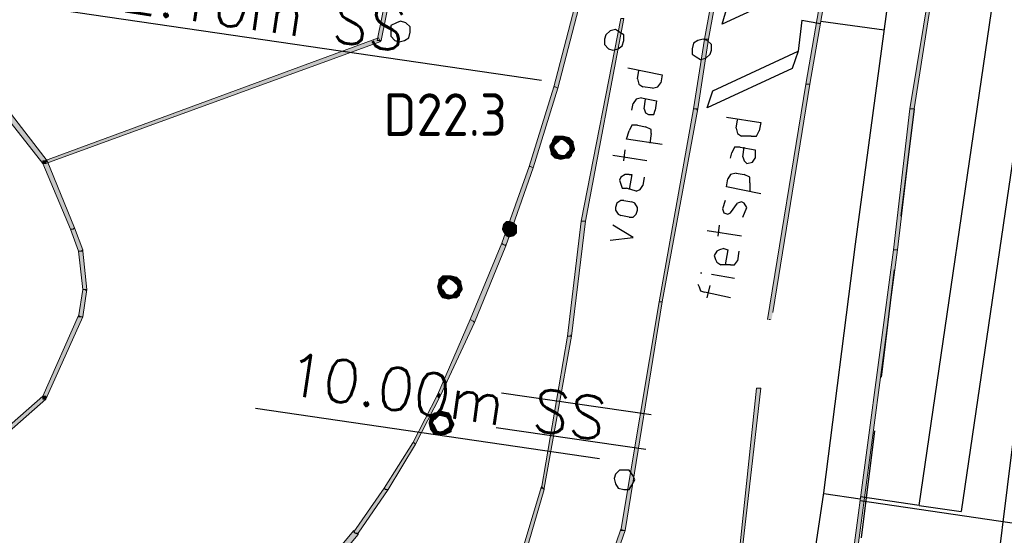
# Model space of a CAD drawing. Header units: millimetres. Extents: x -27 to 2301, y -256 to 766.
# Tile 38 of 97: x 211 to 234, y 107 to 120. Entities that reach past the tile are written whole.
import ezdxf
from ezdxf.enums import TextEntityAlignment as Align

# ---------------------------------------------------------------- set-up
doc = ezdxf.new("R2010")
doc.units = ezdxf.units.MM
doc.linetypes.add('DASHED', pattern=[19.05, 12.7, -6.35])
for name, color, linetype in [('SIV-ONDERGROND-ALG', 251, 'Continuous'), ('SIV-VRI-DETECTIE', 4, 'Continuous'), ('SIV-VRI-KABEL', 3, 'Continuous'), ('SIV-VRI-LUSUITSLIJPER', 7, 'Continuous'), ('SIV-VRI-MAATVOERING', 7, 'Continuous'), ('SIV-WEGMARKERING', 7, 'Continuous')]:
    doc.layers.add(name, color=color, linetype=linetype)
doc.styles.add('ISO', font='ISO.shx')
doc.styles.add('ROMANS', font='romans.shx', dxfattribs={"width": 0.7})

# ---------------------------------------------------------------- blocks, each defined once
blk = doc.blocks.new('20x1')
at = {"layer": 'SIV-VRI-DETECTIE'}
for p, q in [((0, 0.5), (20, 0.5)), ((0, 0.5), (0, -0.5)), ((20, 0.5), (20, -0.5)), ((20, -0.5), (0, -0.5))]:
    blk.add_line(p, q, dxfattribs=at)
blk = doc.blocks.new('162')
at = {"style": 'ROMANS'}
blk.add_attdef('ARM.NR', text='', height=500, dxfattribs=at).set_placement((0, 0), align=Align.MIDDLE)

msp = doc.modelspace()

# ---------------------------------------------------------------- hatches: boundary and pattern name
at = {"layer": 'SIV-ONDERGROND-ALG'}
h = msp.add_hatch(color=256, dxfattribs=at)
h.dxf.hatch_style = 2
h.paths.add_polyline_path([(219.192, 119.062), (219.224, 119.062), (221.283, 129.226), (221.186, 129.226), (219.128, 119.062)])
h = msp.add_hatch(color=256, dxfattribs=at)
h.dxf.hatch_style = 2
h.paths.add_polyline_path([(227.877, 124.756), (227.845, 124.756), (226.815, 119.094), (226.912, 119.094), (227.941, 124.756)])
h = msp.add_hatch(color=256, dxfattribs=at)
h.dxf.hatch_style = 2
h.paths.add_polyline_path([(232.476, 122.343), (232.444, 122.343), (231.64, 117.454), (231.737, 117.454), (232.509, 122.343)])
h = msp.add_hatch(color=256, dxfattribs=at)
h.dxf.hatch_style = 2
h.paths.add_polyline_path([(229.871, 121.764), (229.839, 121.764), (229.196, 118.033), (229.292, 118.033), (229.935, 121.764)])
h = msp.add_hatch(color=256, dxfattribs=at)
h.dxf.hatch_style = 2
h.paths.add_polyline_path([(223.309, 117.969), (223.374, 117.937), (223.856, 119.802), (223.824, 119.834), (223.76, 119.834), (223.277, 117.969)])
h = msp.add_hatch(color=256, dxfattribs=at)
h.dxf.hatch_style = 2
h.paths.add_polyline_path([(223.953, 114.816), (224.017, 114.816), (224.918, 119.577), (224.853, 119.577), (223.921, 114.816)])
h = msp.add_hatch(color=256, dxfattribs=at)
h.dxf.hatch_style = 2
h.paths.add_polyline_path([(211.344, 116.2), (211.344, 116.167), (219.192, 119.03), (219.192, 119.062), (219.16, 119.127), (211.312, 116.232)])
h = msp.add_hatch(color=256, dxfattribs=at)
h.dxf.hatch_style = 2
h.paths.add_polyline_path([(226.848, 119.094), (226.815, 119.094), (226.558, 117.454), (226.655, 117.454), (226.912, 119.094)])
h = msp.add_hatch(color=256, dxfattribs=at)
h.dxf.hatch_style = 2
h.paths.add_polyline_path([(219.192, 119.03), (219.224, 119.062), (219.192, 119.062)])
h = msp.add_hatch(color=256, dxfattribs=at)
h.dxf.hatch_style = 2
h.paths.add_polyline_path([(222.73, 116.103), (222.795, 116.071), (223.374, 117.937), (223.309, 117.969), (223.277, 117.969), (222.698, 116.103)])
h = msp.add_hatch(color=256, dxfattribs=at)
h.dxf.hatch_style = 2
h.paths.add_polyline_path([(229.228, 118.033), (229.196, 118.033), (228.295, 112.501), (228.391, 112.501), (229.292, 118.033)])
h = msp.add_hatch(color=256, dxfattribs=at)
h.dxf.hatch_style = 2
h.paths.add_polyline_path([(210.508, 117.261), (210.443, 117.229), (211.28, 116.167), (211.344, 116.2), (211.376, 116.232), (210.54, 117.325)])
h = msp.add_hatch(color=256, dxfattribs=at)
h.dxf.hatch_style = 2
h.paths.add_polyline_path([(226.59, 117.454), (226.558, 117.454), (225.754, 112.919), (225.818, 112.919), (226.655, 117.454)])
h = msp.add_hatch(color=256, dxfattribs=at)
h.dxf.hatch_style = 2
h.paths.add_polyline_path([(226.622, 117.454), (226.655, 117.454), (226.655, 117.422), (226.622, 117.422)])
h = msp.add_hatch(color=256, dxfattribs=at)
h.dxf.hatch_style = 2
h.paths.add_polyline_path([(231.672, 117.454), (231.64, 117.454), (231.254, 114.141), (231.351, 114.141), (231.737, 117.454)])
h = msp.add_hatch(color=256, dxfattribs=at)
h.dxf.hatch_style = 2
h.paths.add_polyline_path([(223.374, 116.746), (223.309, 116.811), (223.245, 116.714), (223.277, 116.682), (223.309, 116.618), (223.406, 116.714)])
h = msp.add_hatch(color=256, dxfattribs=at)
h.dxf.hatch_style = 2
h.paths.add_polyline_path([(223.374, 116.811), (223.309, 116.811), (223.374, 116.746)])
h = msp.add_hatch(color=256, dxfattribs=at)
h.dxf.hatch_style = 2
h.paths.add_polyline_path([(223.502, 116.779), (223.502, 116.811), (223.374, 116.811), (223.374, 116.714), (223.502, 116.746)])
h = msp.add_hatch(color=256, dxfattribs=at)
h.dxf.hatch_style = 2
h.paths.add_polyline_path([(223.599, 116.746), (223.631, 116.779), (223.502, 116.811), (223.502, 116.779), (223.47, 116.746), (223.567, 116.682)])
h = msp.add_hatch(color=256, dxfattribs=at)
h.dxf.hatch_style = 2
h.paths.add_polyline_path([(223.695, 116.65), (223.728, 116.682), (223.631, 116.779), (223.599, 116.746), (223.567, 116.682), (223.631, 116.618)])
h = msp.add_hatch(color=256, dxfattribs=at)
h.dxf.hatch_style = 2
h.paths.add_polyline_path([(223.277, 116.682), (223.245, 116.682), (223.181, 116.586), (223.245, 116.553), (223.277, 116.553), (223.309, 116.65)])
h = msp.add_hatch(color=256, dxfattribs=at)
h.dxf.hatch_style = 2
h.paths.add_polyline_path([(223.181, 116.586), (223.181, 116.553), (223.245, 116.553)])
h = msp.add_hatch(color=256, dxfattribs=at)
h.dxf.hatch_style = 2
h.paths.add_polyline_path([(223.245, 116.553), (223.181, 116.553), (223.213, 116.425), (223.309, 116.425), (223.277, 116.553)])
h = msp.add_hatch(color=256, dxfattribs=at)
h.dxf.hatch_style = 2
h.paths.add_polyline_path([(223.245, 116.714), (223.245, 116.682), (223.277, 116.682)])
h = msp.add_hatch(color=256, dxfattribs=at)
h.dxf.hatch_style = 2
h.paths.add_polyline_path([(223.695, 116.521), (223.76, 116.521), (223.728, 116.65), (223.631, 116.65), (223.663, 116.521)])
h = msp.add_hatch(color=256, dxfattribs=at)
h.dxf.hatch_style = 2
h.paths.add_polyline_path([(223.663, 116.425), (223.695, 116.393), (223.76, 116.489), (223.695, 116.521), (223.663, 116.553), (223.631, 116.425)])
h = msp.add_hatch(color=256, dxfattribs=at)
h.dxf.hatch_style = 2
h.paths.add_polyline_path([(223.728, 116.65), (223.728, 116.682), (223.695, 116.65)])
h = msp.add_hatch(color=256, dxfattribs=at)
h.dxf.hatch_style = 2
h.paths.add_polyline_path([(223.245, 116.425), (223.213, 116.393), (223.309, 116.296), (223.342, 116.36), (223.374, 116.393), (223.309, 116.489)])
h = msp.add_hatch(color=256, dxfattribs=at)
h.dxf.hatch_style = 2
h.paths.add_polyline_path([(223.213, 116.425), (223.213, 116.393), (223.245, 116.425)])
h = msp.add_hatch(color=256, dxfattribs=at)
h.dxf.hatch_style = 2
h.paths.add_polyline_path([(223.342, 116.36), (223.309, 116.296), (223.438, 116.264), (223.438, 116.296), (223.47, 116.36), (223.374, 116.393)])
h = msp.add_hatch(color=256, dxfattribs=at)
h.dxf.hatch_style = 2
h.paths.add_polyline_path([(223.438, 116.296), (223.438, 116.264), (223.567, 116.296), (223.567, 116.36), (223.438, 116.36)])
h = msp.add_hatch(color=256, dxfattribs=at)
h.dxf.hatch_style = 2
h.paths.add_polyline_path([(223.567, 116.328), (223.631, 116.296), (223.695, 116.36), (223.663, 116.425), (223.631, 116.457), (223.535, 116.36)])
h = msp.add_hatch(color=256, dxfattribs=at)
h.dxf.hatch_style = 2
h.paths.add_polyline_path([(223.567, 116.296), (223.631, 116.296), (223.567, 116.328)])
h = msp.add_hatch(color=256, dxfattribs=at)
h.dxf.hatch_style = 2
h.paths.add_polyline_path([(223.695, 116.36), (223.695, 116.393), (223.663, 116.425)])
h = msp.add_hatch(color=256, dxfattribs=at)
h.dxf.hatch_style = 2
h.paths.add_polyline_path([(223.76, 116.489), (223.76, 116.521), (223.695, 116.521)])
h = msp.add_hatch(color=256, dxfattribs=at)
h.dxf.hatch_style = 2
h.paths.add_polyline_path([(211.28, 116.167), (211.28, 116.232), (211.344, 116.232), (211.376, 116.232), (211.344, 116.2)])
h = msp.add_hatch(color=256, dxfattribs=at)
h.dxf.hatch_style = 2
h.paths.add_polyline_path([(211.344, 116.2), (211.28, 116.167), (211.923, 114.624), (211.987, 114.624), (212.019, 114.656), (211.376, 116.232)])
h = msp.add_hatch(color=256, dxfattribs=at)
h.dxf.hatch_style = 2
h.paths.add_polyline_path([(211.28, 116.167), (211.344, 116.167), (211.344, 116.2)])
h = msp.add_hatch(color=256, dxfattribs=at)
h.dxf.hatch_style = 2
h.paths.add_polyline_path([(222.087, 114.27), (222.151, 114.238), (222.795, 116.071), (222.73, 116.103), (222.698, 116.103), (222.055, 114.302)])
h = msp.add_hatch(color=256, dxfattribs=at)
h.dxf.hatch_style = 2
h.paths.add_polyline_path([(222.087, 114.752), (222.055, 114.624), (222.248, 114.624)])
h = msp.add_hatch(color=256, dxfattribs=at)
h.dxf.hatch_style = 2
h.paths.add_polyline_path([(222.151, 114.816), (222.087, 114.752), (222.248, 114.624)])
h = msp.add_hatch(color=256, dxfattribs=at)
h.dxf.hatch_style = 2
h.paths.add_polyline_path([(222.248, 114.816), (222.151, 114.816), (222.248, 114.624)])
h = msp.add_hatch(color=256, dxfattribs=at)
h.dxf.hatch_style = 2
h.paths.add_polyline_path([(222.344, 114.784), (222.248, 114.816), (222.248, 114.624)])
h = msp.add_hatch(color=256, dxfattribs=at)
h.dxf.hatch_style = 2
h.paths.add_polyline_path([(222.409, 114.72), (222.344, 114.784), (222.248, 114.624)])
h = msp.add_hatch(color=256, dxfattribs=at)
h.dxf.hatch_style = 2
h.paths.add_polyline_path([(222.409, 114.624), (222.409, 114.72), (222.248, 114.624)])
h = msp.add_hatch(color=256, dxfattribs=at)
h.dxf.hatch_style = 2
h.paths.add_polyline_path([(223.631, 112.115), (223.695, 112.115), (224.017, 114.816), (223.921, 114.816), (223.599, 112.115)])
h = msp.add_hatch(color=256, dxfattribs=at)
h.dxf.hatch_style = 2
h.paths.add_polyline_path([(211.987, 114.624), (211.923, 114.624), (212.116, 114.109), (212.18, 114.109), (212.212, 114.141), (212.019, 114.656)])
h = msp.add_hatch(color=256, dxfattribs=at)
h.dxf.hatch_style = 2
h.paths.add_polyline_path([(222.055, 114.624), (222.087, 114.559), (222.248, 114.624)])
h = msp.add_hatch(color=256, dxfattribs=at)
h.dxf.hatch_style = 2
h.paths.add_polyline_path([(222.087, 114.559), (222.151, 114.463), (222.248, 114.624)])
h = msp.add_hatch(color=256, dxfattribs=at)
h.dxf.hatch_style = 2
h.paths.add_polyline_path([(222.151, 114.463), (222.216, 114.431), (222.248, 114.624)])
h = msp.add_hatch(color=256, dxfattribs=at)
h.dxf.hatch_style = 2
h.paths.add_polyline_path([(222.216, 114.431), (222.344, 114.463), (222.248, 114.624)])
h = msp.add_hatch(color=256, dxfattribs=at)
h.dxf.hatch_style = 2
h.paths.add_polyline_path([(222.344, 114.463), (222.409, 114.527), (222.248, 114.624)])
h = msp.add_hatch(color=256, dxfattribs=at)
h.dxf.hatch_style = 2
h.paths.add_polyline_path([(222.409, 114.527), (222.409, 114.624), (222.248, 114.624)])
h = msp.add_hatch(color=256, dxfattribs=at)
h.dxf.hatch_style = 2
h.paths.add_polyline_path([(221.379, 112.468), (221.412, 112.436), (222.151, 114.238), (222.087, 114.27), (222.055, 114.302), (221.315, 112.501)])
h = msp.add_hatch(color=256, dxfattribs=at)
h.dxf.hatch_style = 2
h.paths.add_polyline_path([(222.119, 114.238), (222.119, 114.27), (222.151, 114.27), (222.151, 114.238)])
h = msp.add_hatch(color=256, dxfattribs=at)
h.dxf.hatch_style = 2
h.paths.add_polyline_path([(212.18, 114.109), (212.116, 114.109), (212.212, 113.208), (212.309, 113.208), (212.212, 114.109)])
h = msp.add_hatch(color=256, dxfattribs=at)
h.dxf.hatch_style = 2
h.paths.add_polyline_path([(212.212, 114.141), (212.212, 114.109), (212.18, 114.109)])
h = msp.add_hatch(color=256, dxfattribs=at)
h.dxf.hatch_style = 2
h.paths.add_polyline_path([(231.286, 114.141), (231.254, 114.141), (230.289, 106.904), (230.386, 106.904), (231.351, 114.141)])
h = msp.add_hatch(color=256, dxfattribs=at)
h.dxf.hatch_style = 2
h.paths.add_polyline_path([(220.608, 113.401), (220.575, 113.401), (220.543, 113.273), (220.64, 113.273), (220.672, 113.401)])
h = msp.add_hatch(color=256, dxfattribs=at)
h.dxf.hatch_style = 2
h.paths.add_polyline_path([(220.543, 113.273), (220.543, 113.305), (220.575, 113.273)])
h = msp.add_hatch(color=256, dxfattribs=at)
h.dxf.hatch_style = 2
h.paths.add_polyline_path([(220.736, 113.466), (220.672, 113.53), (220.575, 113.433), (220.608, 113.401), (220.672, 113.337), (220.768, 113.433)])
h = msp.add_hatch(color=256, dxfattribs=at)
h.dxf.hatch_style = 2
h.paths.add_polyline_path([(220.575, 113.433), (220.575, 113.401), (220.608, 113.401)])
h = msp.add_hatch(color=256, dxfattribs=at)
h.dxf.hatch_style = 2
h.paths.add_polyline_path([(220.736, 113.53), (220.672, 113.53), (220.736, 113.466)])
h = msp.add_hatch(color=256, dxfattribs=at)
h.dxf.hatch_style = 2
h.paths.add_polyline_path([(220.833, 113.498), (220.833, 113.53), (220.736, 113.53), (220.736, 113.433), (220.833, 113.466)])
h = msp.add_hatch(color=256, dxfattribs=at)
h.dxf.hatch_style = 2
h.paths.add_polyline_path([(220.961, 113.466), (220.993, 113.498), (220.865, 113.53), (220.833, 113.498), (220.801, 113.466), (220.929, 113.401)])
h = msp.add_hatch(color=256, dxfattribs=at)
h.dxf.hatch_style = 2
h.paths.add_polyline_path([(220.865, 113.53), (220.833, 113.53), (220.833, 113.498)])
h = msp.add_hatch(color=256, dxfattribs=at)
h.dxf.hatch_style = 2
h.paths.add_polyline_path([(221.058, 113.369), (221.09, 113.401), (220.993, 113.498), (220.961, 113.466), (220.929, 113.401), (220.993, 113.337)])
h = msp.add_hatch(color=256, dxfattribs=at)
h.dxf.hatch_style = 2
h.paths.add_polyline_path([(221.058, 113.24), (221.122, 113.24), (221.09, 113.369), (220.993, 113.369), (221.026, 113.24)])
h = msp.add_hatch(color=256, dxfattribs=at)
h.dxf.hatch_style = 2
h.paths.add_polyline_path([(221.09, 113.369), (221.09, 113.401), (221.058, 113.369)])
h = msp.add_hatch(color=256, dxfattribs=at)
h.dxf.hatch_style = 2
h.paths.add_polyline_path([(212.245, 113.208), (212.212, 113.208), (212.116, 112.565), (212.212, 112.565), (212.309, 113.208)])
h = msp.add_hatch(color=256, dxfattribs=at)
h.dxf.hatch_style = 2
h.paths.add_polyline_path([(212.277, 113.208), (212.309, 113.208), (212.309, 113.176), (212.277, 113.176)])
h = msp.add_hatch(color=256, dxfattribs=at)
h.dxf.hatch_style = 2
h.paths.add_polyline_path([(220.608, 113.273), (220.543, 113.273), (220.575, 113.144), (220.672, 113.144), (220.64, 113.273)])
h = msp.add_hatch(color=256, dxfattribs=at)
h.dxf.hatch_style = 2
h.paths.add_polyline_path([(220.608, 113.144), (220.575, 113.144), (220.64, 113.047), (220.672, 113.08), (220.736, 113.112), (220.672, 113.208)])
h = msp.add_hatch(color=256, dxfattribs=at)
h.dxf.hatch_style = 2
h.paths.add_polyline_path([(220.64, 113.047), (220.672, 113.015), (220.672, 113.08)])
h = msp.add_hatch(color=256, dxfattribs=at)
h.dxf.hatch_style = 2
h.paths.add_polyline_path([(220.672, 113.08), (220.672, 113.015), (220.801, 112.983), (220.801, 113.015), (220.833, 113.08), (220.704, 113.112)])
h = msp.add_hatch(color=256, dxfattribs=at)
h.dxf.hatch_style = 2
h.paths.add_polyline_path([(220.801, 113.015), (220.801, 112.983), (220.929, 113.015), (220.929, 113.08), (220.801, 113.08)])
h = msp.add_hatch(color=256, dxfattribs=at)
h.dxf.hatch_style = 2
h.paths.add_polyline_path([(220.929, 113.047), (220.993, 113.015), (221.058, 113.08), (221.026, 113.144), (220.993, 113.176), (220.897, 113.08)])
h = msp.add_hatch(color=256, dxfattribs=at)
h.dxf.hatch_style = 2
h.paths.add_polyline_path([(221.026, 113.144), (221.058, 113.112), (221.122, 113.208), (221.058, 113.24), (221.026, 113.273), (220.993, 113.144)])
h = msp.add_hatch(color=256, dxfattribs=at)
h.dxf.hatch_style = 2
h.paths.add_polyline_path([(221.058, 113.08), (221.058, 113.112), (221.026, 113.144)])
h = msp.add_hatch(color=256, dxfattribs=at)
h.dxf.hatch_style = 2
h.paths.add_polyline_path([(221.122, 113.208), (221.122, 113.24), (221.058, 113.24)])
h = msp.add_hatch(color=256, dxfattribs=at)
h.dxf.hatch_style = 2
h.paths.add_polyline_path([(220.929, 113.015), (220.993, 113.015), (220.929, 113.047)])
h = msp.add_hatch(color=256, dxfattribs=at)
h.dxf.hatch_style = 2
h.paths.add_polyline_path([(225.786, 112.919), (225.754, 112.919), (224.853, 107.547), (224.95, 107.547), (225.818, 112.919)])
h = msp.add_hatch(color=256, dxfattribs=at)
h.dxf.hatch_style = 2
h.paths.add_polyline_path([(212.18, 112.565), (212.116, 112.597), (211.28, 110.699), (211.312, 110.667), (211.344, 110.635), (212.212, 112.565)])
h = msp.add_hatch(color=256, dxfattribs=at)
h.dxf.hatch_style = 2
h.paths.add_polyline_path([(220.575, 110.699), (220.608, 110.699), (221.412, 112.436), (221.379, 112.468), (221.315, 112.501), (220.543, 110.732)])
h = msp.add_hatch(color=256, dxfattribs=at)
h.dxf.hatch_style = 2
h.paths.add_polyline_path([(223.663, 112.115), (223.663, 112.147), (223.695, 112.147), (223.695, 112.115)])
h = msp.add_hatch(color=256, dxfattribs=at)
h.dxf.hatch_style = 2
h.paths.add_polyline_path([(223.02, 108.544), (223.052, 108.544), (223.695, 112.115), (223.599, 112.115), (222.988, 108.544)])
h = msp.add_hatch(color=256, dxfattribs=at)
h.dxf.hatch_style = 2
h.paths.add_polyline_path([(220.543, 110.732), (220.575, 110.764), (220.608, 110.732), (220.608, 110.699), (220.575, 110.699)])
h = msp.add_hatch(color=256, dxfattribs=at)
h.dxf.hatch_style = 2
h.paths.add_polyline_path([(228.07, 110.892), (228.038, 110.892), (227.62, 106.936), (227.684, 106.936), (228.134, 110.892)])
h = msp.add_hatch(color=256, dxfattribs=at)
h.dxf.hatch_style = 2
h.paths.add_polyline_path([(193.589, 95.035), (193.621, 95.003), (211.344, 110.635), (211.312, 110.667), (211.28, 110.699), (193.524, 95.067)])
h = msp.add_hatch(color=256, dxfattribs=at)
h.dxf.hatch_style = 2
h.paths.add_polyline_path([(211.344, 110.635), (211.312, 110.635), (211.28, 110.635), (211.28, 110.699), (211.312, 110.667)])
h = msp.add_hatch(color=256, dxfattribs=at)
h.dxf.hatch_style = 2
h.paths.add_polyline_path([(211.28, 110.699), (211.344, 110.699), (211.344, 110.667), (211.344, 110.635), (211.312, 110.667)])
h = msp.add_hatch(color=256, dxfattribs=at)
h.dxf.hatch_style = 2
h.paths.add_polyline_path([(219.996, 109.606), (220.029, 109.574), (220.608, 110.699), (220.575, 110.699), (220.543, 110.732), (219.964, 109.606)])
h = msp.add_hatch(color=256, dxfattribs=at)
h.dxf.hatch_style = 2
h.paths.add_polyline_path([(220.608, 110.699), (220.575, 110.667), (220.543, 110.699), (220.543, 110.732), (220.575, 110.699)])
h = msp.add_hatch(color=256, dxfattribs=at)
h.dxf.hatch_style = 2
h.paths.add_polyline_path([(220.543, 110.281), (220.479, 110.313), (220.382, 110.249), (220.415, 110.185), (220.479, 110.153), (220.575, 110.249)])
h = msp.add_hatch(color=256, dxfattribs=at)
h.dxf.hatch_style = 2
h.paths.add_polyline_path([(220.543, 110.313), (220.479, 110.313), (220.543, 110.281)])
h = msp.add_hatch(color=256, dxfattribs=at)
h.dxf.hatch_style = 2
h.paths.add_polyline_path([(220.64, 110.313), (220.64, 110.346), (220.543, 110.313), (220.543, 110.249), (220.64, 110.249)])
h = msp.add_hatch(color=256, dxfattribs=at)
h.dxf.hatch_style = 2
h.paths.add_polyline_path([(220.768, 110.249), (220.801, 110.313), (220.672, 110.346), (220.64, 110.313), (220.608, 110.249), (220.736, 110.217)])
h = msp.add_hatch(color=256, dxfattribs=at)
h.dxf.hatch_style = 2
h.paths.add_polyline_path([(220.672, 110.346), (220.64, 110.346), (220.64, 110.313)])
h = msp.add_hatch(color=256, dxfattribs=at)
h.dxf.hatch_style = 2
h.paths.add_polyline_path([(220.833, 110.185), (220.865, 110.217), (220.801, 110.313), (220.768, 110.249), (220.736, 110.249), (220.801, 110.153)])
h = msp.add_hatch(color=256, dxfattribs=at)
h.dxf.hatch_style = 2
h.paths.add_polyline_path([(220.415, 110.185), (220.382, 110.217), (220.35, 110.088), (220.382, 110.056), (220.415, 110.056), (220.479, 110.185)])
h = msp.add_hatch(color=256, dxfattribs=at)
h.dxf.hatch_style = 2
h.paths.add_polyline_path([(220.35, 110.088), (220.35, 110.056), (220.382, 110.056)])
h = msp.add_hatch(color=256, dxfattribs=at)
h.dxf.hatch_style = 2
h.paths.add_polyline_path([(220.382, 110.056), (220.35, 110.056), (220.382, 109.927), (220.415, 109.96), (220.479, 109.992), (220.415, 110.088)])
h = msp.add_hatch(color=256, dxfattribs=at)
h.dxf.hatch_style = 2
h.paths.add_polyline_path([(220.382, 110.249), (220.382, 110.217), (220.415, 110.185)])
h = msp.add_hatch(color=256, dxfattribs=at)
h.dxf.hatch_style = 2
h.paths.add_polyline_path([(220.865, 110.056), (220.929, 110.056), (220.865, 110.185), (220.833, 110.185), (220.801, 110.153), (220.833, 110.024)])
h = msp.add_hatch(color=256, dxfattribs=at)
h.dxf.hatch_style = 2
h.paths.add_polyline_path([(220.865, 110.185), (220.865, 110.217), (220.833, 110.185)])
h = msp.add_hatch(color=256, dxfattribs=at)
h.dxf.hatch_style = 2
h.paths.add_polyline_path([(220.415, 109.96), (220.382, 109.927), (220.447, 109.831), (220.479, 109.863), (220.543, 109.863), (220.479, 109.992)])
h = msp.add_hatch(color=256, dxfattribs=at)
h.dxf.hatch_style = 2
h.paths.add_polyline_path([(220.447, 109.831), (220.479, 109.799), (220.479, 109.863)])
h = msp.add_hatch(color=256, dxfattribs=at)
h.dxf.hatch_style = 2
h.paths.add_polyline_path([(220.479, 109.863), (220.479, 109.799), (220.608, 109.799), (220.608, 109.863), (220.479, 109.895)])
h = msp.add_hatch(color=256, dxfattribs=at)
h.dxf.hatch_style = 2
h.paths.add_polyline_path([(220.608, 109.831), (220.608, 109.799), (220.736, 109.799), (220.736, 109.895), (220.608, 109.863)])
h = msp.add_hatch(color=256, dxfattribs=at)
h.dxf.hatch_style = 2
h.paths.add_polyline_path([(220.736, 109.863), (220.736, 109.799), (220.865, 109.863), (220.833, 109.927), (220.801, 109.96), (220.704, 109.895)])
h = msp.add_hatch(color=256, dxfattribs=at)
h.dxf.hatch_style = 2
h.paths.add_polyline_path([(220.833, 109.927), (220.865, 109.895), (220.929, 110.024), (220.865, 110.056), (220.833, 110.056), (220.801, 109.927)])
h = msp.add_hatch(color=256, dxfattribs=at)
h.dxf.hatch_style = 2
h.paths.add_polyline_path([(220.865, 109.863), (220.865, 109.895), (220.833, 109.927)])
h = msp.add_hatch(color=256, dxfattribs=at)
h.dxf.hatch_style = 2
h.paths.add_polyline_path([(220.929, 110.024), (220.929, 110.056), (220.865, 110.056)])
h = msp.add_hatch(color=256, dxfattribs=at)
h.dxf.hatch_style = 2
h.paths.add_polyline_path([(219.321, 108.512), (219.385, 108.512), (220.029, 109.574), (219.996, 109.606), (219.964, 109.606), (219.289, 108.544)])
h = msp.add_hatch(color=256, dxfattribs=at)
h.dxf.hatch_style = 2
h.paths.add_polyline_path([(220.608, 109.799), (220.64, 109.799), (220.608, 109.767)])
h = msp.add_hatch(color=256, dxfattribs=at)
h.dxf.hatch_style = 2
h.paths.add_polyline_path([(218.613, 107.483), (218.678, 107.483), (219.385, 108.512), (219.321, 108.512), (219.289, 108.544), (218.581, 107.515)])
h = msp.add_hatch(color=256, dxfattribs=at)
h.dxf.hatch_style = 2
h.paths.add_polyline_path([(219.353, 108.512), (219.385, 108.512), (219.385, 108.48), (219.353, 108.48)])
h = msp.add_hatch(color=256, dxfattribs=at)
h.dxf.hatch_style = 2
h.paths.add_polyline_path([(222.409, 106.518), (222.473, 106.518), (223.052, 108.512), (223.02, 108.544), (222.988, 108.576), (222.377, 106.55)])
h = msp.add_hatch(color=256, dxfattribs=at)
h.dxf.hatch_style = 2
h.paths.add_polyline_path([(223.052, 108.512), (223.052, 108.544), (223.02, 108.544)])
h = msp.add_hatch(color=256, dxfattribs=at)
h.dxf.hatch_style = 2
h.paths.add_polyline_path([(217.841, 106.518), (217.873, 106.486), (218.678, 107.451), (218.613, 107.483), (218.581, 107.547), (217.777, 106.582)])
h = msp.add_hatch(color=256, dxfattribs=at)
h.dxf.hatch_style = 2
h.paths.add_polyline_path([(224.918, 107.547), (224.853, 107.579), (224.274, 105.875), (224.306, 105.842), (224.339, 105.81), (224.95, 107.547)])
h = msp.add_hatch(color=256, dxfattribs=at)
h.dxf.hatch_style = 2
h.paths.add_polyline_path([(218.678, 107.451), (218.678, 107.483), (218.613, 107.483)])

# ---------------------------------------------------------------- linework, layer by layer
for p, q in [((225.559, 110.265), (222.044, 110.775)), ((225.44, 109.446), (221.924, 109.956))]:
    msp.add_line(p, q, dxfattribs=at)
at = {"layer": 'SIV-ONDERGROND-ALG', "lineweight": 5}
for points in [[(219.192, 119.062), (219.224, 119.062), (221.283, 129.226), (221.186, 129.226), (219.128, 119.062), (219.192, 119.062)], [(227.877, 124.756), (227.845, 124.756), (226.815, 119.094), (226.912, 119.094), (227.941, 124.756), (227.877, 124.756)], [(232.476, 122.343), (232.444, 122.343), (231.64, 117.454), (231.737, 117.454), (232.509, 122.343), (232.476, 122.343)], [(229.871, 121.764), (229.839, 121.764), (229.196, 118.033), (229.292, 118.033), (229.935, 121.764), (229.871, 121.764)], [(223.309, 117.969), (223.374, 117.937), (223.856, 119.802), (223.824, 119.834), (223.76, 119.834), (223.277, 117.969), (223.309, 117.969)], [(223.953, 114.816), (224.017, 114.816), (224.918, 119.577), (224.853, 119.577), (223.921, 114.816), (223.953, 114.816)], [(211.344, 116.2), (211.344, 116.167), (219.192, 119.03), (219.192, 119.062), (219.16, 119.127), (211.312, 116.232), (211.344, 116.2)], [(226.848, 119.094), (226.815, 119.094), (226.558, 117.454), (226.655, 117.454), (226.912, 119.094), (226.848, 119.094)], [(219.192, 119.03), (219.224, 119.062)], [(222.73, 116.103), (222.795, 116.071), (223.374, 117.937), (223.309, 117.969), (223.277, 117.969), (222.698, 116.103), (222.73, 116.103)], [(229.228, 118.033), (229.196, 118.033), (228.295, 112.501)], [(228.419, 112.669), (229.292, 118.033), (229.228, 118.033)], [(210.508, 117.261), (210.443, 117.229), (211.28, 116.167), (211.344, 116.2), (211.376, 116.232), (210.54, 117.325), (210.508, 117.261)], [(226.59, 117.454), (226.558, 117.454), (225.754, 112.919), (225.818, 112.919), (226.655, 117.454), (226.59, 117.454)], [(231.672, 117.454), (231.64, 117.454), (231.254, 114.141), (231.351, 114.141), (231.737, 117.454), (231.672, 117.454)], [(223.374, 116.746), (223.309, 116.811), (223.245, 116.714), (223.277, 116.682), (223.309, 116.618), (223.406, 116.714), (223.374, 116.746)], [(223.374, 116.811), (223.309, 116.811)], [(223.502, 116.779), (223.502, 116.811), (223.374, 116.811), (223.374, 116.714), (223.502, 116.746), (223.502, 116.779)], [(223.599, 116.746), (223.631, 116.779), (223.502, 116.811), (223.502, 116.779), (223.47, 116.746), (223.567, 116.682), (223.599, 116.746)], [(223.502, 116.811), (223.502, 116.811)], [(223.695, 116.65), (223.728, 116.682), (223.631, 116.779), (223.599, 116.746), (223.567, 116.682), (223.631, 116.618), (223.695, 116.65)], [(223.631, 116.779), (223.631, 116.779)], [(223.277, 116.682), (223.245, 116.682), (223.181, 116.586), (223.245, 116.553), (223.277, 116.553), (223.309, 116.65), (223.277, 116.682)], [(223.181, 116.586), (223.181, 116.553)], [(223.245, 116.553), (223.181, 116.553), (223.213, 116.425), (223.309, 116.425), (223.277, 116.553), (223.245, 116.553)], [(223.245, 116.714), (223.245, 116.682)], [(223.695, 116.521), (223.76, 116.521), (223.728, 116.65), (223.631, 116.65), (223.663, 116.521), (223.695, 116.521)], [(223.663, 116.425), (223.695, 116.393), (223.76, 116.489), (223.695, 116.521), (223.663, 116.553), (223.631, 116.425), (223.663, 116.425)], [(223.728, 116.65), (223.728, 116.682)], [(223.245, 116.425), (223.213, 116.393), (223.309, 116.296), (223.342, 116.36), (223.374, 116.393), (223.309, 116.489), (223.245, 116.425)], [(223.213, 116.425), (223.213, 116.393)], [(223.342, 116.36), (223.309, 116.296), (223.438, 116.264), (223.438, 116.296), (223.47, 116.36), (223.374, 116.393), (223.342, 116.36)], [(223.438, 116.296), (223.438, 116.264), (223.567, 116.296), (223.567, 116.36), (223.438, 116.36), (223.438, 116.296)], [(223.567, 116.328), (223.631, 116.296), (223.695, 116.36), (223.663, 116.425), (223.631, 116.457), (223.535, 116.36), (223.567, 116.328)], [(223.695, 116.36), (223.695, 116.393)], [(223.76, 116.489), (223.76, 116.521)], [(211.28, 116.167), (211.28, 116.232), (211.344, 116.232), (211.376, 116.232)], [(211.344, 116.2), (211.28, 116.167), (211.923, 114.624), (211.987, 114.624), (212.019, 114.656), (211.376, 116.232), (211.344, 116.2)], [(211.28, 116.167), (211.344, 116.167)], [(222.087, 114.27), (222.151, 114.238), (222.795, 116.071), (222.73, 116.103), (222.698, 116.103), (222.055, 114.302), (222.087, 114.27)], [(223.309, 116.296), (223.309, 116.296)], [(223.438, 116.264), (223.438, 116.264)], [(223.567, 116.296), (223.631, 116.296)], [(223.631, 112.115), (223.695, 112.115), (224.017, 114.816), (223.921, 114.816), (223.599, 112.115), (223.631, 112.115)], [(211.987, 114.624), (211.923, 114.624), (212.116, 114.109), (212.18, 114.109), (212.212, 114.141), (212.019, 114.656), (211.987, 114.624)], [(221.379, 112.468), (221.412, 112.436), (222.151, 114.238), (222.087, 114.27), (222.055, 114.302), (221.315, 112.501), (221.379, 112.468)], [(212.18, 114.109), (212.116, 114.109), (212.212, 113.208), (212.309, 113.208), (212.212, 114.109), (212.18, 114.109)], [(212.212, 114.141), (212.212, 114.109)], [(231.286, 114.141), (231.254, 114.141), (230.289, 106.904), (230.386, 106.904), (231.351, 114.141), (231.286, 114.141)], [(220.608, 113.401), (220.575, 113.401), (220.543, 113.273), (220.64, 113.273), (220.672, 113.401), (220.608, 113.401)], [(220.736, 113.466), (220.672, 113.53), (220.575, 113.433), (220.608, 113.401), (220.672, 113.337), (220.768, 113.433), (220.736, 113.466)], [(220.575, 113.433), (220.575, 113.401)], [(220.736, 113.53), (220.672, 113.53)], [(220.833, 113.498), (220.833, 113.53), (220.736, 113.53), (220.736, 113.433), (220.833, 113.466), (220.833, 113.498)], [(220.961, 113.466), (220.993, 113.498), (220.865, 113.53), (220.833, 113.498), (220.801, 113.466), (220.929, 113.401), (220.961, 113.466)], [(220.865, 113.53), (220.833, 113.53)], [(221.058, 113.369), (221.09, 113.401), (220.993, 113.498), (220.961, 113.466), (220.929, 113.401), (220.993, 113.337), (221.058, 113.369)], [(220.993, 113.498), (220.993, 113.498)], [(221.058, 113.24), (221.122, 113.24), (221.09, 113.369), (220.993, 113.369), (221.026, 113.24), (221.058, 113.24)], [(221.09, 113.369), (221.09, 113.401)], [(212.245, 113.208), (212.212, 113.208), (212.116, 112.565), (212.212, 112.565), (212.309, 113.208), (212.245, 113.208)], [(220.608, 113.273), (220.543, 113.273), (220.575, 113.144), (220.672, 113.144), (220.64, 113.273), (220.608, 113.273)], [(220.608, 113.144), (220.575, 113.144), (220.64, 113.047), (220.672, 113.08), (220.736, 113.112), (220.672, 113.208), (220.608, 113.144)], [(220.575, 113.144), (220.575, 113.144)], [(220.672, 113.08), (220.672, 113.015), (220.801, 112.983), (220.801, 113.015), (220.833, 113.08), (220.704, 113.112), (220.672, 113.08)], [(220.801, 113.015), (220.801, 112.983), (220.929, 113.015), (220.929, 113.08), (220.801, 113.08), (220.801, 113.015)], [(220.929, 113.047), (220.993, 113.015), (221.058, 113.08), (221.026, 113.144), (220.993, 113.176), (220.897, 113.08), (220.929, 113.047)], [(221.026, 113.144), (221.058, 113.112), (221.122, 113.208), (221.058, 113.24), (221.026, 113.273), (220.993, 113.144), (221.026, 113.144)], [(221.058, 113.08), (221.058, 113.112)], [(221.122, 113.208), (221.122, 113.24)], [(220.64, 113.047), (220.672, 113.015)], [(220.801, 112.983), (220.801, 112.983)], [(220.929, 113.015), (220.993, 113.015)], [(225.786, 112.919), (225.754, 112.919), (224.853, 107.547), (224.95, 107.547), (225.818, 112.919), (225.786, 112.919)], [(212.18, 112.565), (212.116, 112.597), (211.28, 110.699), (211.312, 110.667), (211.344, 110.635), (212.212, 112.565), (212.18, 112.565)], [(212.212, 112.565), (212.212, 112.565)], [(220.575, 110.699), (220.608, 110.699), (221.412, 112.436), (221.379, 112.468), (221.315, 112.501), (220.543, 110.732), (220.575, 110.699)], [(228.361, 112.501), (228.327, 112.501)], [(223.02, 108.544), (223.052, 108.544), (223.695, 112.115), (223.599, 112.115), (222.988, 108.544), (223.02, 108.544)], [(220.543, 110.732), (220.575, 110.764), (220.608, 110.732), (220.608, 110.699)], [(228.07, 110.892), (228.038, 110.892), (227.62, 106.936), (227.684, 106.936), (228.134, 110.892), (228.07, 110.892)], [(193.589, 95.035), (193.621, 95.003), (211.344, 110.635), (211.312, 110.667), (211.28, 110.699), (193.524, 95.067), (193.589, 95.035)], [(211.344, 110.635), (211.312, 110.635), (211.28, 110.635), (211.28, 110.699)], [(211.28, 110.699), (211.344, 110.699), (211.344, 110.667), (211.344, 110.635)], [(219.996, 109.606), (220.029, 109.574), (220.608, 110.699), (220.575, 110.699), (220.543, 110.732), (219.964, 109.606), (219.996, 109.606)], [(220.608, 110.699), (220.575, 110.667), (220.543, 110.699), (220.543, 110.732)], [(220.543, 110.281), (220.479, 110.313), (220.382, 110.249), (220.415, 110.185), (220.479, 110.153), (220.575, 110.249), (220.543, 110.281)], [(220.543, 110.313), (220.479, 110.313)], [(220.64, 110.313), (220.64, 110.346), (220.543, 110.313), (220.543, 110.249), (220.64, 110.249), (220.64, 110.313)], [(220.768, 110.249), (220.801, 110.313), (220.672, 110.346), (220.64, 110.313), (220.608, 110.249), (220.736, 110.217), (220.768, 110.249)], [(220.672, 110.346), (220.64, 110.346)], [(220.833, 110.185), (220.865, 110.217), (220.801, 110.313), (220.768, 110.249), (220.736, 110.249), (220.801, 110.153), (220.833, 110.185)], [(220.801, 110.313), (220.801, 110.313)], [(220.415, 110.185), (220.382, 110.217), (220.35, 110.088), (220.382, 110.056), (220.415, 110.056), (220.479, 110.185), (220.415, 110.185)], [(220.35, 110.088), (220.35, 110.056)], [(220.382, 110.056), (220.35, 110.056), (220.382, 109.927), (220.415, 109.96), (220.479, 109.992), (220.415, 110.088), (220.382, 110.056)], [(220.382, 110.249), (220.382, 110.217)], [(220.865, 110.056), (220.929, 110.056), (220.865, 110.185), (220.833, 110.185), (220.801, 110.153), (220.833, 110.024), (220.865, 110.056)], [(220.865, 110.185), (220.865, 110.217)], [(220.415, 109.96), (220.382, 109.927), (220.447, 109.831), (220.479, 109.863), (220.543, 109.863), (220.479, 109.992), (220.415, 109.96)], [(220.479, 109.863), (220.479, 109.799), (220.608, 109.799), (220.608, 109.863), (220.479, 109.895), (220.479, 109.863)], [(220.608, 109.831), (220.608, 109.799), (220.736, 109.799), (220.736, 109.895), (220.608, 109.863), (220.608, 109.831)], [(220.736, 109.863), (220.736, 109.799), (220.865, 109.863), (220.833, 109.927), (220.801, 109.96), (220.704, 109.895), (220.736, 109.863)], [(220.833, 109.927), (220.865, 109.895), (220.929, 110.024), (220.865, 110.056), (220.833, 110.056), (220.801, 109.927), (220.833, 109.927)], [(220.865, 109.863), (220.865, 109.895)], [(220.929, 110.024), (220.929, 110.056)], [(219.321, 108.512), (219.385, 108.512), (220.029, 109.574), (219.996, 109.606), (219.964, 109.606), (219.289, 108.544), (219.321, 108.512)], [(220.447, 109.831), (220.479, 109.799)], [(220.736, 109.799), (220.736, 109.799)], [(218.613, 107.483), (218.678, 107.483), (219.385, 108.512), (219.321, 108.512), (219.289, 108.544), (218.581, 107.515), (218.613, 107.483)], [(222.409, 106.518), (222.473, 106.518), (223.052, 108.512), (223.02, 108.544), (222.988, 108.576), (222.377, 106.55), (222.409, 106.518)], [(223.052, 108.512), (223.052, 108.544)], [(217.841, 106.518), (217.873, 106.486), (218.678, 107.451), (218.613, 107.483), (218.581, 107.547), (217.777, 106.582), (217.841, 106.518)], [(224.918, 107.547), (224.853, 107.579), (224.274, 105.875), (224.306, 105.842), (224.339, 105.81), (224.95, 107.547), (224.918, 107.547)], [(224.95, 107.547), (224.95, 107.547)], [(218.678, 107.451), (218.678, 107.483)]]:
    msp.add_lwpolyline(points, dxfattribs=at)
at = {"layer": 'SIV-ONDERGROND-ALG', "lineweight": 25}
for points in [[(219.9, 119.255), (219.9, 119.384), (219.803, 119.48), (219.675, 119.513), (219.578, 119.48), (219.45, 119.416), (219.45, 119.287), (219.45, 119.159), (219.546, 119.062), (219.643, 119.03), (219.771, 119.062), (219.868, 119.127), (219.9, 119.255)], [(224.918, 119.062), (224.918, 119.191), (224.821, 119.255), (224.725, 119.32), (224.596, 119.287), (224.499, 119.191), (224.467, 119.094), (224.467, 118.966), (224.564, 118.869), (224.66, 118.837), (224.789, 118.869), (224.885, 118.934), (224.918, 119.062)], [(226.976, 118.837), (226.976, 118.966), (226.88, 119.062), (226.783, 119.094), (226.655, 119.062), (226.558, 118.998), (226.526, 118.869), (226.526, 118.741), (226.622, 118.676), (226.719, 118.612), (226.848, 118.644), (226.944, 118.741), (226.976, 118.837)], [(225.014, 118.419), (225.818, 118.258), (225.786, 118.065)], [(225.239, 118.162), (225.271, 118.355)], [(225.239, 118.162), (225.271, 118.033), (225.368, 117.969)], [(225.593, 117.937), (225.368, 117.969)], [(225.593, 117.937), (225.722, 117.969), (225.786, 118.065)], [(225.336, 117.711), (225.207, 117.679), (225.143, 117.583)], [(225.336, 117.711), (225.69, 117.647), (225.657, 117.422)], [(225.111, 117.422), (225.143, 117.583)], [(225.4, 117.454), (225.432, 117.679)], [(225.4, 117.454), (225.432, 117.358), (225.497, 117.325), (225.625, 117.325), (225.657, 117.422)], [(227.33, 117.261), (228.134, 117.132), (228.102, 116.939)], [(225.239, 117.068), (225.111, 117.068), (225.046, 116.939)], [(225.239, 117.068), (225.432, 117.036)], [(225.561, 116.875), (225.561, 116.972), (225.432, 117.036)], [(227.555, 117.004), (227.587, 117.197)], [(227.555, 117.004), (227.587, 116.875), (227.684, 116.811)], [(225.818, 116.618), (224.982, 116.746), (225.046, 116.939)], [(225.561, 116.875), (225.529, 116.65)], [(227.909, 116.811), (227.684, 116.811)], [(227.909, 116.811), (228.038, 116.811), (228.102, 116.939)], [(227.652, 116.553), (227.523, 116.553), (227.459, 116.425)], [(227.652, 116.553), (228.005, 116.489), (228.005, 116.296)], [(227.716, 116.328), (227.748, 116.553)], [(225.464, 116.232), (224.66, 116.36)], [(224.918, 116.232), (224.95, 116.489)], [(227.427, 116.296), (227.459, 116.425)], [(227.716, 116.328), (227.748, 116.232), (227.812, 116.167), (227.941, 116.2), (228.005, 116.296)], [(225.046, 115.91), (224.95, 115.91), (224.853, 115.846), (224.821, 115.781), (224.853, 115.685), (224.885, 115.588), (224.982, 115.588)], [(225.046, 115.91), (225.111, 115.91), (225.046, 115.556)], [(225.4, 115.846), (225.368, 115.653)], [(227.555, 115.942), (227.427, 115.91), (227.362, 115.814)], [(227.555, 115.942), (227.748, 115.91)], [(227.877, 115.717), (227.877, 115.846), (227.748, 115.91)], [(225.207, 115.524), (225.304, 115.556), (225.368, 115.653)], [(228.134, 115.46), (227.33, 115.621), (227.362, 115.814)], [(227.877, 115.717), (227.877, 115.524)], [(225.207, 115.524), (224.982, 115.588)], [(224.918, 115.299), (224.853, 115.299), (224.757, 115.235), (224.725, 115.138), (224.725, 115.074), (224.789, 114.977), (224.853, 114.945)], [(224.918, 115.299), (225.111, 115.267)], [(225.046, 114.913), (225.143, 114.913), (225.207, 114.977), (225.239, 115.074), (225.239, 115.138), (225.175, 115.235), (225.111, 115.267)], [(227.298, 115.299), (227.234, 115.106), (227.266, 115.009), (227.362, 114.977), (227.427, 115.009), (227.587, 115.235)], [(227.812, 115.138), (227.748, 115.235), (227.684, 115.267), (227.587, 115.235)], [(225.046, 114.913), (224.853, 114.945)], [(227.716, 114.913), (227.812, 115.138)], [(224.596, 114.366), (225.143, 114.431), (224.66, 114.72)], [(227.137, 114.463), (227.169, 114.72)], [(227.684, 114.463), (226.88, 114.591)], [(227.266, 114.173), (227.169, 114.141), (227.105, 114.109), (227.041, 114.012), (227.073, 113.916), (227.105, 113.852), (227.201, 113.787)], [(227.266, 114.173), (227.362, 114.141), (227.298, 113.787)], [(227.62, 114.109), (227.587, 113.884)], [(227.427, 113.787), (227.201, 113.787)], [(227.427, 113.787), (227.523, 113.787), (227.587, 113.884)], [(226.751, 113.594), (226.719, 113.594)], [(227.523, 113.466), (226.976, 113.562)], [(226.655, 113.337), (226.687, 113.273), (226.719, 113.176), (226.815, 113.144)], [(226.88, 113.015), (226.944, 113.305)], [(227.427, 113.015), (226.815, 113.144)], [(225.175, 108.737), (225.143, 108.834), (225.046, 108.962), (224.95, 108.962), (224.821, 108.962), (224.725, 108.866), (224.692, 108.769), (224.725, 108.641), (224.789, 108.544), (224.918, 108.512), (225.046, 108.512), (225.111, 108.609), (225.175, 108.737)]]:
    msp.add_lwpolyline(points, dxfattribs=at)
at = {"layer": 'SIV-VRI-DETECTIE'}
for points in [[(227.227, 119.446), (227.344, 119.841), (229.351, 120.772), (229.203, 120.365)], [(227.012, 117.881), (229.018, 118.811), (228.871, 118.404), (226.876, 117.477)]]:
    msp.add_lwpolyline(points, close=True, dxfattribs=at)
at = {"layer": 'SIV-VRI-KABEL'}
for points in [[(225.504, 93.411), (227.15, 95.625), (228.048, 97.42), (228.376, 98.867), (228.739, 100.939), (228.875, 103.467), (229.616, 108.428), (230.359, 114.271), (231.133, 120.043), (231.524, 122.521), (232.783, 128.687), (233.829, 133.81), (234.718, 133.599)], [(229.547, 119.513), (231.035, 119.313)], [(230.472, 108.282), (229.614, 108.41)]]:
    msp.add_lwpolyline(points, dxfattribs=at)
at = {"layer": 'SIV-VRI-LUSUITSLIJPER'}
for points in [[(229.102, 119.539), (229.018, 118.811)], [(229.102, 119.539), (229.539, 119.463)], [(235.133, 107.761), (235.106, 107.563), (230.467, 108.24)], [(231.853, 108.134), (230.48, 108.335)]]:
    msp.add_lwpolyline(points, dxfattribs=at)
at = {"layer": 'SIV-VRI-MAATVOERING'}
for p, q in [((211.721, 119.776), (222.986, 118.131)), ((216.27, 110.421), (224.35, 109.241))]:
    msp.add_line(p, q, dxfattribs=at)
at = {"layer": 'SIV-VRI-MAATVOERING', "linetype": 'DASHED', "ltscale": 0.2}
msp.add_line((231.737, 117.454), (227.663, 84.41), dxfattribs=at)
at = {"layer": 'SIV-WEGMARKERING', "lineweight": 25}
msp.add_lwpolyline([(232.573, 97.64), (234.053, 109.574)], dxfattribs=at)

# ---------------------------------------------------------------- block references
at = {"layer": 'SIV-VRI-DETECTIE', "rotation": 81.687676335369}
msp.add_blockref('20x1', (232.348, 108.062), dxfattribs=at)
at = {"layer": 'SIV-VRI-MAATVOERING'}
for p, xscale, yscale, zscale, rotation, values in [((216.058, 119.839), 0.001999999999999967, 0.001999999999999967, 0.001999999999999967, 351.6876763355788, {'ARM.NR': '32.10m SS'}), ((220.762, 110.699), 0.002, 0.002, 0.002, 351.6876763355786, {'ARM.NR': '10.00m SS'})]:
    msp.add_blockref('162', p, dxfattribs=dict(at, xscale=xscale, yscale=yscale, zscale=zscale, rotation=rotation)).add_auto_attribs(values)

# ---------------------------------------------------------------- texts
at = {"layer": 'SIV-VRI-DETECTIE', "linetype": 'Continuous', "style": 'ISO'}
msp.add_text('D22.3', height=1, rotation=360, dxfattribs=at).set_placement((219.277, 116.819))

doc.saveas('drawing.dxf')
